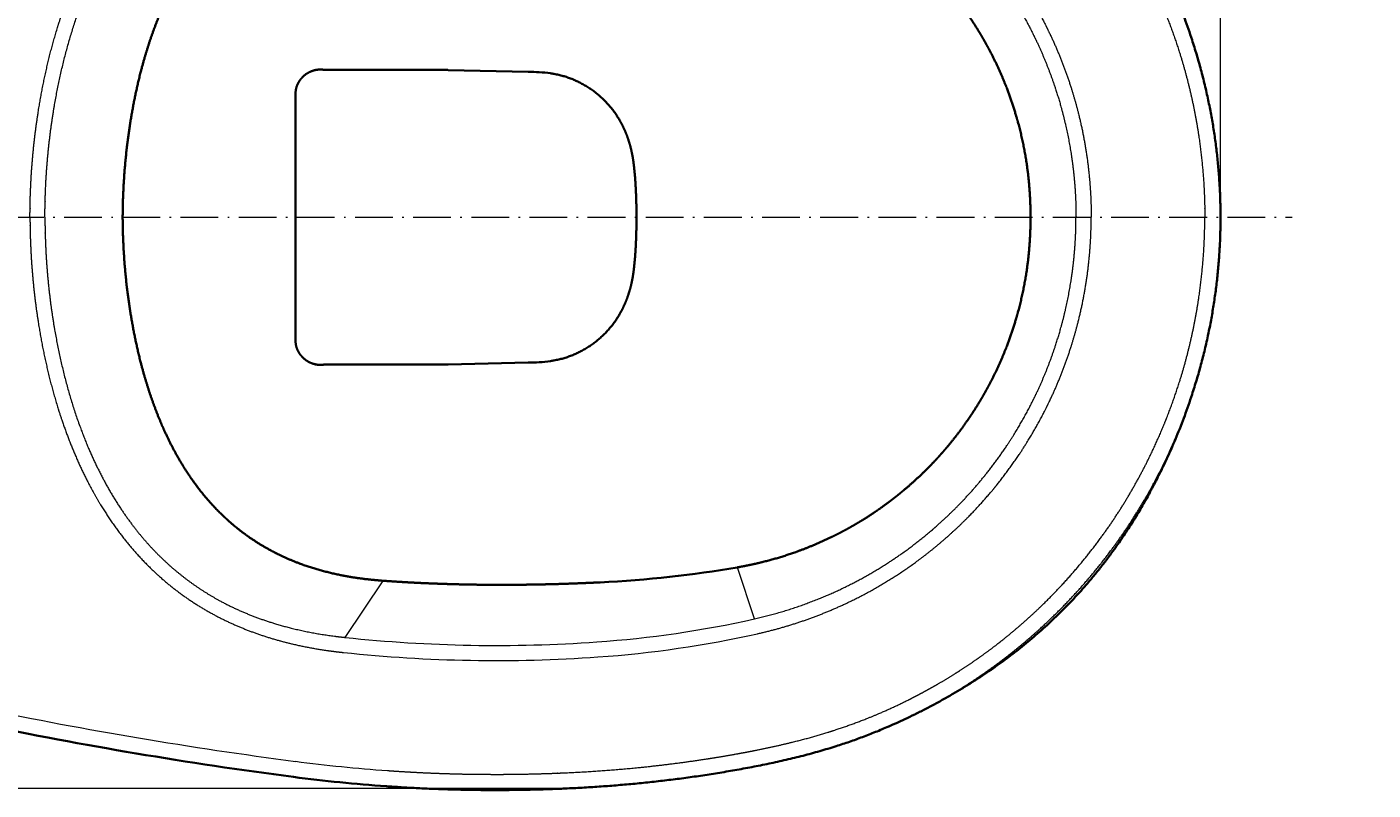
# Model space of a CAD drawing. Extents: x -184 to 908, y 238 to 1290.
# Tile 3 of 7: x 480 to 908, y 238 to 481. Entities that reach past the tile are written whole.
import ezdxf
from ezdxf.enums import TextEntityAlignment as Align

# ---------------------------------------------------------------- set-up
doc = ezdxf.new("R2010")
doc.units = 0
doc.linetypes.add('DASHDOT', pattern=[18.5, 12, -3, 0.5, -3])
doc.layers.get('0').update_dxf_attribs({"lineweight": 13})
doc.styles.get("Standard").update_dxf_attribs({"font": 'isocp.shx'})
doc.dimstyles.get("Standard").update_dxf_attribs({"dimtxt": 2.5, "dimasz": 2.5, "dimexe": 1.25, "dimexo": 0.625, "dimtad": 1, "dimcen": 2.5, "dimadec": 0, "dimazin": 0, "dimtfac": 1, "dimtmove": 0, "dimatfit": 0, "dimfxl": 0, "dimarcsym": 0})

# ---------------------------------------------------------------- blocks, each defined once
blk = doc.blocks.new('*D')
at = {"color": 7, "lineweight": 13}
for p, q in [((856.52, 1154.19), (907.67, 1154.19)), ((905.67, 734.19), (905.67, 1154.19)), ((741.47, 734.19), (907.67, 734.19)), ((329.47, 506.37), (329.47, 631.37)), ((859.52, 422.5), (859.52, 631.37)), ((329.47, 629.37), (859.52, 629.37)), ((649.05, 602.18), (278.55, 602.18)), ((280.55, 238.82), (280.55, 602.18)), ((649.05, 238.82), (278.55, 238.82))]:
    blk.add_line(p, q, dxfattribs=at)
for points in [[(906.19, 1152.26), (905.67, 1154.19), (905.15, 1152.26)], [(905.15, 736.12), (905.67, 734.19), (906.19, 736.12)], [(331.4, 629.89), (329.47, 629.37), (331.4, 628.86)], [(857.59, 628.86), (859.52, 629.37), (857.59, 629.89)], [(281.07, 600.25), (280.55, 602.18), (280.04, 600.25)], [(280.04, 240.75), (280.55, 238.82), (281.07, 240.75)]]:
    blk.add_lwpolyline(points, dxfattribs=at)
for s, p, p2 in [('420', (903.67, 923.17), (903.67, 965.21)), ('360', (278.55, 399.48), (278.55, 441.52))]:
    blk.add_text(s, height=14, rotation=90, dxfattribs=at).set_placement(p, p2, align=Align.FIT)
blk.add_text('530', height=14, dxfattribs=at).set_placement((573.48, 631.37), (615.51, 631.37), align=Align.FIT)
blk = doc.blocks.new('BLOCK61')
at = {"color": 7, "lineweight": 35}
for p, q in [((247.33, 46.89), (270.65, 46.89)), ((309.79, 46.21), (284.37, 46.8)), ((235.8, 8.9), (235.81, 36.38)), ((235.8, -8.9), (235.81, -36.38)), ((247.33, -46.89), (270.65, -46.89)), ((309.79, -46.21), (284.37, -46.8))]:
    blk.add_line(p, q, dxfattribs=at)
at = {"color": 7, "lineweight": 35, "ltscale": 0.239819}
for p, q in [((270.65, 46.89), (280.24, 46.89)), ((270.65, -46.89), (280.24, -46.89))]:
    blk.add_line(p, q, dxfattribs=at)
at = {"color": 7, "lineweight": 35, "ltscale": 0.007015}
for p, q in [((280.24, 46.89), (280.52, 46.89)), ((280.24, -46.89), (280.52, -46.89))]:
    blk.add_line(p, q, dxfattribs=at)
at = {"color": 7, "lineweight": 35, "ltscale": 0.093811}
for p, q in [((280.52, 46.89), (284.27, 46.81)), ((280.52, -46.89), (284.27, -46.81))]:
    blk.add_line(p, q, dxfattribs=at)
at = {"color": 7, "lineweight": 13, "ltscale": 0.00252}
for p, q in [((284.27, 46.81), (284.37, 46.8)), ((284.37, -46.8), (284.27, -46.81))]:
    blk.add_line(p, q, dxfattribs=at)
at = {"color": 7, "lineweight": 35, "ltscale": 0.180524}
for p, q in [((235.8, 1.68), (235.8, 8.9)), ((235.8, -1.68), (235.8, -8.9))]:
    blk.add_line(p, q, dxfattribs=at)
at = {"color": 7, "lineweight": 35, "ltscale": 0.041976}
for q in [(235.8, 1.68), (235.8, -1.68)]:
    blk.add_line((235.8, 0), q, dxfattribs=at)
at = {"color": 7, "lineweight": 35, "ltscale": 0.004222}
blk.add_line((526.12, -37.31), (526.16, -37.14), dxfattribs=at)
at = {"color": 7, "lineweight": 13, "ltscale": 0.431455}
blk.add_line((381.77, -127.74), (376.36, -111.35), dxfattribs=at)
at = {"color": 7, "lineweight": 13}
blk.add_line((251.62, -133.63), (263.69, -115.61), dxfattribs=at)
at = {"color": 7, "lineweight": 35, "ltscale": 0.001656}
blk.add_line((424.36, -162.01), (424.42, -161.98), dxfattribs=at)
at = {"color": 7, "lineweight": 35}
for centre, radius, start, end in [((310.25, -1.72), 47.94, 82.0073, 90.548), ((312.21, 12.94), 33.14, 79.8922, 81.8286), ((310.25, 1.72), 47.94, 269.452, 277.9927), ((312.21, -12.94), 33.14, 278.1714, 280.1078), ((410.84, 1169.39), 1358.78, 258.3015, 262.57228), ((299.78, 317.32), 499.51, 262.5694, 265.9773)]:
    blk.add_arc(centre, radius, start, end, dxfattribs=at)
at = {"color": 7, "lineweight": 13}
for centre, radius, start, end in [((308.1, 201.47), 337.35, 274.0106, 282.6138), ((308.09, 202.18), 342.86, 274.0038, 282.5894), ((299.72, 320.45), 456.63, 263.9537, 274.0154), ((410.85, 1169.44), 1353.84, 258.30157, 262.5722), ((352.36, 6.14), 182.95, 286.6745, 287.9211), ((299.78, 317.34), 494.52, 262.5695, 265.9774), ((327.89, 104.32), 284.17, 281.9205, 282.33)]:
    blk.add_arc(centre, radius, start, end, dxfattribs=at)
at = {"color": 7, "lineweight": 35}
blk.add_ellipse((308.75, -12.2), major_axis=(201.58, -3.38), ratio=0.517591, start_param=4.840191, end_param=5.063048, dxfattribs=at)
at = {"color": 7, "lineweight": 13}
blk.add_ellipse((307.47, 271.51), major_axis=(432.97, 65.15), ratio=0.940723, start_param=4.442546, end_param=4.62797, dxfattribs=at)
for points, knots in [([(321.36, 176.69), (329.38, 176.33), (337.38, 175.8), (345.34, 175.08), (356.13, 173.85), (366.9, 172.23), (369.71, 171.79), (372.96, 171.24), (376.22, 170.65), (376.64, 170.57), (377.51, 170.41), (378.38, 170.25), (378.81, 170.17), (379.36, 170.07), (379.9, 169.96), (379.99, 169.95), (380.2, 169.91), (380.42, 169.86), (380.53, 169.84), (380.85, 169.78), (381.17, 169.72), (381.38, 169.68), (381.7, 169.61), (382.01, 169.55), (382.12, 169.53), (386.12, 168.73), (390.12, 167.87), (393.99, 166.96), (399.7, 165.47), (405.34, 163.76), (407.18, 163.17), (412.65, 161.35), (418.03, 159.3), (421.56, 157.84), (426.22, 155.75), (430.81, 153.49), (431.94, 152.92), (433.64, 152.05), (435.32, 151.15), (435.87, 150.85), (437.56, 149.92), (439.24, 148.98), (440.36, 148.33), (443.12, 146.7), (445.85, 145.02), (447.44, 144), (450.09, 142.25), (452.7, 140.44), (453.73, 139.72), (456.31, 137.86), (458.84, 135.94), (460.34, 134.76), (466.8, 129.57), (472.94, 123.99), (477.46, 119.48), (485.18, 111.01), (492.14, 101.91), (495.08, 97.77), (500.3, 89.76), (504.94, 81.4), (506.99, 77.4), (509.74, 71.6), (512.21, 65.67), (512.94, 63.87), (515.25, 57.86), (517.29, 51.74), (518.57, 47.43), (520.86, 38.68), (522.57, 29.79), (523.29, 25.3), (524.18, 18.23), (524.72, 11.13), (524.87, 8.55), (524.98, 5.65), (525.03, 2.75), (525.03, 2.44), (525.04, 1.96), (525.04, 1.49), (525.04, 1.33), (525.05, 1.01), (525.05, 0.69), (525.05, 0.53), (525.05, 0.33), (525.05, 0.13), (525.05, 0.09), (525.05, 0.04), (525.05, 0)], [0, 0, 0, 0, 0, 0, 56.854298, 56.854298, 56.854298, 77.015293, 77.015293, 77.015293, 80.147097, 80.147097, 80.147097, 83.260981, 83.260981, 83.260981, 84.045924, 84.045924, 84.045924, 84.797965, 84.797965, 84.797965, 86.302005, 86.302005, 86.302005, 87.054023, 87.054023, 87.054023, 115.089376, 115.089376, 115.089376, 128.843424, 128.843424, 128.843424, 156.007733, 156.007733, 156.007733, 165.007311, 165.007311, 165.007311, 169.482031, 169.482031, 169.482031, 178.628027, 178.628027, 178.628027, 192.145406, 192.145406, 192.145406, 201.079351, 201.079351, 201.079351, 214.609296, 214.609296, 214.609296, 259.656571, 259.656571, 259.656571, 295.551417, 295.551417, 295.551417, 327.263311, 327.263311, 327.263311, 340.956432, 340.956432, 340.956432, 372.77419, 372.77419, 372.77419, 404.798863, 404.798863, 404.798863, 423.040093, 423.040093, 423.040093, 425.27987, 425.27987, 425.27987, 426.399763, 426.399763, 426.399763, 427.519656, 427.519656, 427.519656, 427.822148, 427.822148, 427.822148, 427.822148, 427.822148, 427.822148]), ([(424.29, 162.04), (425.16, 161.66), (426.03, 161.27), (426.9, 160.88), (427.91, 160.42), (428.92, 159.95), (429.07, 159.88), (429.36, 159.75), (429.64, 159.61), (429.79, 159.54), (430.44, 159.23), (431.1, 158.92), (431.65, 158.64), (432.6, 158.18), (433.55, 157.7), (434.01, 157.47), (434.56, 157.19), (435.11, 156.91), (435.24, 156.84), (435.5, 156.7), (435.77, 156.57), (435.9, 156.5), (436.44, 156.21), (436.98, 155.93), (437.38, 155.71), (437.94, 155.41), (438.5, 155.11), (438.6, 155.05), (438.89, 154.89), (439.17, 154.74), (439.3, 154.67), (439.57, 154.52), (439.84, 154.37), (440.02, 154.27), (440.35, 154.09), (440.67, 153.9), (440.89, 153.78), (441.28, 153.56), (441.67, 153.34), (441.87, 153.23), (442.35, 152.95), (442.84, 152.67), (443.1, 152.51), (443.58, 152.23), (444.07, 151.94), (444.31, 151.8), (444.69, 151.57), (445.07, 151.34), (445.24, 151.24), (446.02, 150.77), (446.81, 150.29), (447.42, 149.91), (448.11, 149.48), (448.79, 149.05), (448.89, 148.98), (449.11, 148.85), (449.32, 148.71), (449.43, 148.64), (449.75, 148.44), (450.07, 148.23), (450.28, 148.1), (451.63, 147.22), (452.97, 146.33), (454.09, 145.57), (455.31, 144.71), (456.53, 143.85), (456.65, 143.76), (456.88, 143.59), (457.12, 143.42), (457.22, 143.35), (457.71, 143), (458.18, 142.65), (458.51, 142.41), (458.95, 142.09), (459.39, 141.77), (459.46, 141.71), (459.6, 141.61), (459.73, 141.51), (459.8, 141.46), (460.31, 141.08), (460.82, 140.69), (461.25, 140.36), (462.2, 139.64), (463.13, 138.91), (463.62, 138.52), (464.17, 138.08), (464.71, 137.64), (464.76, 137.6), (464.94, 137.46), (465.14, 137.3), (465.28, 137.19), (465.47, 137.03), (465.65, 136.88), (465.72, 136.83), (465.83, 136.73), (465.95, 136.63), (466.01, 136.59), (472.16, 131.54), (478.02, 126.13), (483.52, 120.46), (488.96, 114.17), (494, 107.58), (494.26, 107.24), (495.52, 105.57), (496.76, 103.87), (497.74, 102.5), (499.06, 100.61), (500.33, 98.7), (500.67, 98.19), (504.19, 92.85), (507.46, 87.34), (510.2, 82.24), (513.12, 76.26), (515.75, 70.13), (516.09, 69.33), (517.24, 66.56), (518.33, 63.79), (519.07, 61.82), (519.92, 59.43), (520.74, 57.02), (520.88, 56.6), (521.37, 55.11), (521.85, 53.61), (522.19, 52.53), (522.55, 51.32), (522.91, 50.11), (522.95, 49.97), (523.12, 49.38), (523.29, 48.76), (523.46, 48.19), (523.75, 47.13), (524.04, 46.06), (524.17, 45.54), (524.34, 44.92), (524.48, 44.34), (524.52, 44.2), (524.58, 43.95), (524.64, 43.7), (524.7, 43.49), (525.03, 42.17), (525.34, 40.85), (525.62, 39.64), (525.89, 38.43), (526.14, 37.21)], [0, 0, 0, 0, 0, 0, 8.299239, 8.299239, 8.299239, 9.68246, 9.68246, 9.68246, 11.065681, 11.065681, 11.065681, 15.944847, 15.944847, 15.944847, 19.850686, 19.850686, 19.850686, 21.130633, 21.130633, 21.130633, 22.410579, 22.410579, 22.410579, 26.376126, 26.376126, 26.376126, 27.877459, 27.877459, 27.877459, 29.28312, 29.28312, 29.28312, 30.588024, 30.588024, 30.588024, 32.674655, 32.674655, 32.674655, 34.795714, 34.795714, 34.795714, 37.874557, 37.874557, 37.874557, 39.716581, 39.716581, 39.716581, 41.717118, 41.717118, 41.717118, 47.526445, 47.526445, 47.526445, 48.619244, 48.619244, 48.619244, 49.712043, 49.712043, 49.712043, 51.897639, 51.897639, 51.897639, 63.574986, 63.574986, 63.574986, 64.803277, 64.803277, 64.803277, 66.078178, 66.078178, 66.078178, 70.06321, 70.06321, 70.06321, 70.806696, 70.806696, 70.806696, 71.550182, 71.550182, 71.550182, 76.195243, 76.195243, 76.195243, 81.49677, 81.49677, 81.49677, 82.184764, 82.184764, 82.184764, 83.485374, 83.485374, 83.485374, 84.142842, 84.142842, 84.142842, 84.80031, 84.80031, 84.80031, 152.558357, 152.558357, 152.558357, 156.253082, 156.253082, 156.253082, 170.537183, 170.537183, 170.537183, 175.907823, 175.907823, 175.907823, 225.715575, 225.715575, 225.715575, 233.209597, 233.209597, 233.209597, 251.505379, 251.505379, 251.505379, 255.286464, 255.286464, 255.286464, 265.060089, 265.060089, 265.060089, 266.105394, 266.105394, 266.105394, 270.253391, 270.253391, 270.253391, 274.039917, 274.039917, 274.039917, 275.221952, 275.221952, 275.221952, 276.2251, 276.2251, 276.2251, 286.838726, 286.838726, 286.838726, 286.838726, 286.838726, 286.838726]), ([(151.37, 0), (151.37, 0.09), (151.37, 0.18), (151.37, 0.27), (151.37, 0.46), (151.37, 0.65), (151.37, 0.68), (151.37, 0.87), (151.37, 1.07), (151.37, 1.16), (151.37, 1.35), (151.37, 1.54), (151.37, 1.62), (151.38, 2.07), (151.38, 2.51), (151.39, 2.87), (151.54, 13.11), (152.32, 23.34), (153.6, 33.16), (156.25, 47.18), (160.22, 60.87), (161.57, 65.01), (165.42, 75.59), (170.27, 85.76), (173.67, 91.8), (180.42, 101.87), (188.59, 110.79), (192.35, 114.37), (200.01, 120.66), (208.46, 125.83), (212.65, 128.02), (221.24, 131.86), (230.22, 134.67), (234.76, 135.83), (240.18, 136.93), (245.65, 137.75), (246.49, 137.87), (247.62, 138.02), (248.76, 138.16), (249.05, 138.19), (249.63, 138.26), (250.22, 138.33), (250.52, 138.36), (250.82, 138.39), (251.12, 138.43)], [0, 0, 0, 0, 0, 0, 0.631529, 0.631529, 0.631529, 1.362317, 1.362317, 1.362317, 1.989802, 1.989802, 1.989802, 2.650414, 2.650414, 2.650414, 5.176298, 5.176298, 5.176298, 75.250692, 75.250692, 75.250692, 106.122755, 106.122755, 106.122755, 154.90435, 154.90435, 154.90435, 191.457833, 191.457833, 191.457833, 224.753141, 224.753141, 224.753141, 257.799465, 257.799465, 257.799465, 263.837583, 263.837583, 263.837583, 265.869017, 265.869017, 265.869017, 268.010956, 268.010956, 268.010956, 268.010956, 268.010956, 268.010956]), ([(156.12, 0), (156.12, 0.35), (156.12, 0.7), (156.13, 1.06), (156.13, 1.77), (156.14, 2.48), (156.14, 2.83), (156.16, 3.72), (156.17, 4.6), (156.19, 5.13), (156.47, 15.55), (157.4, 25.94), (158.83, 35.74), (162.13, 51.71), (167.26, 67.15), (169.59, 73.11), (174.25, 83.22), (180.06, 92.68), (182.74, 96.56), (187.93, 103.16), (193.83, 109.11), (196.56, 111.58), (202.22, 116.18), (208.35, 120.15), (211.5, 121.96), (220.01, 126.26), (229.05, 129.44), (234.8, 130.99), (241.65, 132.36), (248.55, 133.28), (249.58, 133.41), (250.6, 133.53), (251.62, 133.63)], [0, 0, 0, 0, 0, 0, 2.518085, 2.518085, 2.518085, 5.036169, 5.036169, 5.036169, 8.8135, 8.8135, 8.8135, 79.035766, 79.035766, 79.035766, 124.591924, 124.591924, 124.591924, 158.237739, 158.237739, 158.237739, 184.584988, 184.584988, 184.584988, 210.573734, 210.573734, 210.573734, 252.874429, 252.874429, 252.874429, 260.218868, 260.218868, 260.218868, 260.218868, 260.218868, 260.218868]), ([(382.82, 132.43), (392.28, 130.32), (401.57, 127.36), (410.57, 123.57), (422.2, 117.39), (432.95, 109.9), (435.69, 107.85), (441.5, 103.23), (446.98, 98.22), (449.84, 95.41), (453.76, 91.26), (457.46, 86.92), (458.54, 85.6), (462.45, 80.69), (466.08, 75.56), (468.56, 71.71), (471.74, 66.3), (474.6, 60.71), (475.36, 59.17), (479.5, 50.41), (482.86, 41.29), (485.06, 33.58), (487.27, 22.94), (488.41, 12.17), (488.64, 9.32), (488.82, 5.91), (488.89, 2.49), (488.9, 1.92), (488.91, 1.19), (488.91, 0.47), (488.91, 0.31), (488.91, 0.16), (488.91, 0)], [0, 0, 0, 0, 0, 0, 68.556556, 68.556556, 68.556556, 92.754513, 92.754513, 92.754513, 121.069982, 121.069982, 121.069982, 133.147556, 133.147556, 133.147556, 165.483668, 165.483668, 165.483668, 177.593946, 177.593946, 177.593946, 234.082784, 234.082784, 234.082784, 254.284848, 254.284848, 254.284848, 258.307652, 258.307652, 258.307652, 259.411724, 259.411724, 259.411724, 259.411724, 259.411724, 259.411724]), ([(381.77, 127.74), (388.69, 126.19), (395.52, 124.17), (402.21, 121.68), (413.49, 116.6), (424.05, 110.25), (428.39, 107.34), (433.47, 103.54), (438.32, 99.45), (439.16, 98.71), (442.53, 95.74), (445.77, 92.62), (448.13, 90.21), (451.41, 86.62), (454.52, 82.89), (455.46, 81.73), (458.92, 77.32), (462.14, 72.73), (464.37, 69.27), (467.6, 63.79), (470.5, 58.14), (471.48, 56.12), (474.91, 48.65), (477.75, 40.92), (479.48, 35.19), (481.33, 27.55), (482.59, 19.82), (482.86, 17.96), (483.2, 15.37), (483.46, 12.76), (483.53, 12.02), (483.66, 10.53), (483.77, 9.04), (483.82, 8.29), (483.95, 6.19), (484.03, 4.08), (484.06, 2.72), (484.08, 1.36), (484.08, 0)], [0, 0, 0, 0, 0, 0, 50.506195, 50.506195, 50.506195, 87.752985, 87.752985, 87.752985, 95.748064, 95.748064, 95.748064, 119.785455, 119.785455, 119.785455, 130.427234, 130.427234, 130.427234, 159.744182, 159.744182, 159.744182, 175.772189, 175.772189, 175.772189, 218.353136, 218.353136, 218.353136, 231.696511, 231.696511, 231.696511, 237.035171, 237.035171, 237.035171, 242.371087, 242.371087, 242.371087, 252.085039, 252.085039, 252.085039, 252.085039, 252.085039, 252.085039]), ([(321.36, -176.69), (329.38, -176.33), (337.38, -175.8), (345.34, -175.08), (356.13, -173.85), (366.9, -172.23), (369.71, -171.79), (372.96, -171.24), (376.22, -170.65), (376.64, -170.57), (377.51, -170.41), (378.38, -170.25), (378.81, -170.17), (379.36, -170.07), (379.9, -169.96), (379.99, -169.95), (380.2, -169.91), (380.42, -169.86), (380.53, -169.84), (380.85, -169.78), (381.17, -169.72), (381.38, -169.68), (381.7, -169.61), (382.01, -169.55), (382.12, -169.53), (386.12, -168.73), (390.12, -167.87), (393.99, -166.96), (399.7, -165.47), (405.34, -163.76), (407.18, -163.17), (412.65, -161.35), (418.03, -159.3), (421.56, -157.84), (426.22, -155.75), (430.81, -153.49), (431.94, -152.92), (433.64, -152.05), (435.32, -151.15), (435.87, -150.85), (437.56, -149.92), (439.24, -148.98), (440.36, -148.33), (443.12, -146.7), (445.85, -145.02), (447.44, -144), (450.09, -142.25), (452.7, -140.44), (453.73, -139.72), (456.31, -137.86), (458.84, -135.94), (460.34, -134.76), (466.8, -129.57), (472.94, -123.99), (477.46, -119.48), (485.18, -111.01), (492.14, -101.91), (495.08, -97.77), (500.3, -89.76), (504.94, -81.4), (506.99, -77.4), (509.74, -71.6), (512.21, -65.67), (512.94, -63.87), (515.25, -57.86), (517.29, -51.74), (518.57, -47.43), (520.86, -38.68), (522.57, -29.79), (523.29, -25.3), (524.18, -18.23), (524.72, -11.13), (524.87, -8.55), (524.98, -5.65), (525.03, -2.75), (525.03, -2.44), (525.04, -1.96), (525.04, -1.49), (525.04, -1.33), (525.05, -1.01), (525.05, -0.69), (525.05, -0.53), (525.05, -0.33), (525.05, -0.13), (525.05, -0.09), (525.05, -0.04), (525.05, 0)], [0, 0, 0, 0, 0, 0, 56.854298, 56.854298, 56.854298, 77.015293, 77.015293, 77.015293, 80.147097, 80.147097, 80.147097, 83.260981, 83.260981, 83.260981, 84.045924, 84.045924, 84.045924, 84.797965, 84.797965, 84.797965, 86.302005, 86.302005, 86.302005, 87.054023, 87.054023, 87.054023, 115.089376, 115.089376, 115.089376, 128.843424, 128.843424, 128.843424, 156.007733, 156.007733, 156.007733, 165.007311, 165.007311, 165.007311, 169.482031, 169.482031, 169.482031, 178.628027, 178.628027, 178.628027, 192.145406, 192.145406, 192.145406, 201.079351, 201.079351, 201.079351, 214.609296, 214.609296, 214.609296, 259.656571, 259.656571, 259.656571, 295.551417, 295.551417, 295.551417, 327.263311, 327.263311, 327.263311, 340.956432, 340.956432, 340.956432, 372.77419, 372.77419, 372.77419, 404.798863, 404.798863, 404.798863, 423.040093, 423.040093, 423.040093, 425.27987, 425.27987, 425.27987, 426.399763, 426.399763, 426.399763, 427.519656, 427.519656, 427.519656, 427.822148, 427.822148, 427.822148, 427.822148, 427.822148, 427.822148]), ([(381.77, -127.74), (388.69, -126.19), (395.52, -124.17), (402.21, -121.68), (413.49, -116.6), (424.05, -110.25), (428.39, -107.34), (433.47, -103.54), (438.32, -99.45), (439.16, -98.71), (442.53, -95.74), (445.77, -92.62), (448.13, -90.21), (451.41, -86.62), (454.52, -82.89), (455.46, -81.73), (458.92, -77.32), (462.14, -72.73), (464.37, -69.27), (467.6, -63.79), (470.5, -58.14), (471.48, -56.12), (474.91, -48.65), (477.75, -40.92), (479.48, -35.19), (481.33, -27.55), (482.59, -19.82), (482.86, -17.96), (483.2, -15.37), (483.46, -12.76), (483.53, -12.02), (483.66, -10.53), (483.77, -9.04), (483.82, -8.29), (483.95, -6.19), (484.03, -4.08), (484.06, -2.72), (484.08, -1.36), (484.08, 0)], [0, 0, 0, 0, 0, 0, 50.506195, 50.506195, 50.506195, 87.752985, 87.752985, 87.752985, 95.748064, 95.748064, 95.748064, 119.785455, 119.785455, 119.785455, 130.427234, 130.427234, 130.427234, 159.744182, 159.744182, 159.744182, 175.772189, 175.772189, 175.772189, 218.353136, 218.353136, 218.353136, 231.696511, 231.696511, 231.696511, 237.035171, 237.035171, 237.035171, 242.371087, 242.371087, 242.371087, 252.085039, 252.085039, 252.085039, 252.085039, 252.085039, 252.085039]), ([(151.37, 0), (151.37, -0.09), (151.37, -0.18), (151.37, -0.27), (151.37, -0.46), (151.37, -0.65), (151.37, -0.68), (151.37, -0.87), (151.37, -1.07), (151.37, -1.16), (151.37, -1.35), (151.37, -1.54), (151.37, -1.62), (151.38, -2.07), (151.38, -2.51), (151.39, -2.87), (151.54, -13.11), (152.32, -23.34), (153.6, -33.16), (156.25, -47.18), (160.22, -60.87), (161.57, -65.01), (165.42, -75.59), (170.27, -85.76), (173.67, -91.8), (180.42, -101.87), (188.59, -110.79), (192.35, -114.37), (200.01, -120.66), (208.46, -125.83), (212.65, -128.02), (221.24, -131.86), (230.22, -134.67), (234.76, -135.83), (240.18, -136.93), (245.65, -137.75), (246.49, -137.87), (247.62, -138.02), (248.76, -138.16), (249.05, -138.19), (249.63, -138.26), (250.22, -138.33), (250.52, -138.36), (250.82, -138.39), (251.12, -138.43)], [0, 0, 0, 0, 0, 0, 0.631529, 0.631529, 0.631529, 1.362317, 1.362317, 1.362317, 1.989802, 1.989802, 1.989802, 2.650414, 2.650414, 2.650414, 5.176298, 5.176298, 5.176298, 75.250692, 75.250692, 75.250692, 106.122755, 106.122755, 106.122755, 154.90435, 154.90435, 154.90435, 191.457833, 191.457833, 191.457833, 224.753141, 224.753141, 224.753141, 257.799465, 257.799465, 257.799465, 263.837583, 263.837583, 263.837583, 265.869017, 265.869017, 265.869017, 268.010956, 268.010956, 268.010956, 268.010956, 268.010956, 268.010956]), ([(156.12, 0), (156.12, -0.35), (156.12, -0.7), (156.13, -1.06), (156.13, -1.77), (156.14, -2.48), (156.14, -2.83), (156.16, -3.72), (156.17, -4.6), (156.19, -5.13), (156.47, -15.55), (157.4, -25.94), (158.83, -35.74), (162.13, -51.71), (167.26, -67.15), (169.59, -73.11), (174.25, -83.22), (180.06, -92.68), (182.74, -96.56), (187.93, -103.16), (193.83, -109.11), (196.56, -111.58), (202.22, -116.18), (208.35, -120.15), (211.5, -121.96), (220.01, -126.26), (229.05, -129.44), (234.8, -130.99), (241.65, -132.36), (248.55, -133.28), (249.58, -133.41), (250.6, -133.53), (251.62, -133.63)], [0, 0, 0, 0, 0, 0, 2.518085, 2.518085, 2.518085, 5.036169, 5.036169, 5.036169, 8.8135, 8.8135, 8.8135, 79.035766, 79.035766, 79.035766, 124.591924, 124.591924, 124.591924, 158.237739, 158.237739, 158.237739, 184.584988, 184.584988, 184.584988, 210.573734, 210.573734, 210.573734, 252.874429, 252.874429, 252.874429, 260.218868, 260.218868, 260.218868, 260.218868, 260.218868, 260.218868]), ([(382.82, -132.43), (392.28, -130.32), (401.57, -127.36), (410.57, -123.57), (422.2, -117.39), (432.95, -109.9), (435.69, -107.85), (441.5, -103.23), (446.98, -98.22), (449.84, -95.41), (453.76, -91.26), (457.46, -86.92), (458.54, -85.6), (462.45, -80.69), (466.08, -75.56), (468.56, -71.71), (471.74, -66.3), (474.6, -60.71), (475.36, -59.17), (479.5, -50.41), (482.86, -41.29), (485.06, -33.58), (487.27, -22.94), (488.41, -12.17), (488.64, -9.32), (488.82, -5.91), (488.89, -2.49), (488.9, -1.92), (488.91, -1.19), (488.91, -0.47), (488.91, -0.31), (488.91, -0.16), (488.91, 0)], [0, 0, 0, 0, 0, 0, 68.556556, 68.556556, 68.556556, 92.754513, 92.754513, 92.754513, 121.069982, 121.069982, 121.069982, 133.147556, 133.147556, 133.147556, 165.483668, 165.483668, 165.483668, 177.593946, 177.593946, 177.593946, 234.082784, 234.082784, 234.082784, 254.284848, 254.284848, 254.284848, 258.307652, 258.307652, 258.307652, 259.411724, 259.411724, 259.411724, 259.411724, 259.411724, 259.411724]), ([(424.42, -161.98), (425.61, -161.46), (426.79, -160.94), (427.97, -160.4), (429.93, -159.48), (431.89, -158.53), (432.66, -158.15), (434.22, -157.37), (435.76, -156.57), (436.53, -156.17), (438.43, -155.16), (440.32, -154.11), (441.44, -153.48), (443.69, -152.18), (445.91, -150.84), (447.03, -150.16), (449.98, -148.32), (452.88, -146.4), (454.67, -145.18), (457.48, -143.19), (460.25, -141.13), (461.27, -140.35), (466.73, -136.13), (471.98, -131.64), (476.1, -127.81), (484.32, -119.56), (491.81, -110.64), (495.48, -105.87), (501.17, -97.77), (506.26, -89.29), (508.16, -85.91), (511.79, -79.01), (515.05, -71.92), (516.58, -68.32), (518.98, -62.24), (521.09, -56.05), (521.9, -53.55), (523.32, -48.83), (524.58, -44.07), (525.13, -41.82), (525.64, -39.57), (526.12, -37.31)], [0, 0, 0, 0, 0, 0, 9.145887, 9.145887, 9.145887, 15.258597, 15.258597, 15.258597, 21.355915, 21.355915, 21.355915, 30.390962, 30.390962, 30.390962, 39.603095, 39.603095, 39.603095, 54.810402, 54.810402, 54.810402, 63.83279, 63.83279, 63.83279, 103.258762, 103.258762, 103.258762, 145.484443, 145.484443, 145.484443, 172.720148, 172.720148, 172.720148, 200.213313, 200.213313, 200.213313, 218.569303, 218.569303, 218.569303, 234.741565, 234.741565, 234.741565, 234.741565, 234.741565, 234.741565]), ([(265.09, -175.97), (265.14, -175.97), (265.2, -175.98), (265.25, -175.98), (266.14, -176.04), (267.02, -176.1), (267.84, -176.16), (270.79, -176.34), (273.74, -176.51), (275.86, -176.62), (279.05, -176.76), (282.24, -176.88), (283.3, -176.91), (285.45, -176.98), (287.6, -177.03), (288.68, -177.06), (290.86, -177.1), (293.04, -177.13), (294.13, -177.14), (297.42, -177.17), (300.71, -177.18), (302.9, -177.17), (307.42, -177.12), (311.93, -177.02), (314.25, -176.96), (316.71, -176.88), (319.17, -176.78), (319.42, -176.77), (319.89, -176.75), (320.36, -176.73), (320.7, -176.72), (321.03, -176.7), (321.36, -176.69)], [0, 0, 0, 0, 0, 0, 0.390173, 0.390173, 0.390173, 6.242757, 6.242757, 6.242757, 21.281772, 21.281772, 21.281772, 28.813482, 28.813482, 28.813482, 36.474728, 36.474728, 36.474728, 44.223276, 44.223276, 44.223276, 59.728875, 59.728875, 59.728875, 76.133661, 76.133661, 76.133661, 77.140146, 77.140146, 77.140146, 79.466937, 79.466937, 79.466937, 79.466937, 79.466937, 79.466937])]:
    blk.add_open_spline(points, degree=5, knots=knots, dxfattribs=at)
at = {"color": 7, "lineweight": 35}
for points, degree, knots in [([(526.14, 37.21), (525.8, 38.84), (525.07, 42.09), (523.84, 46.9), (522.49, 51.67), (521.15, 55.95), (519.86, 59.76), (518.66, 63.12), (517.39, 66.45), (516.07, 69.75), (514.68, 73.01), (513.24, 76.25), (511.73, 79.45), (510.17, 82.61), (508.56, 85.73), (507.03, 88.56), (505.6, 91.09), (504.27, 93.37), (502.9, 95.63), (501.49, 97.89), (500.04, 100.12), (498.54, 102.35), (497, 104.56), (495.27, 106.97), (493.32, 109.57), (491.14, 112.34), (488.89, 115.09), (486.57, 117.79), (484.18, 120.44), (481.72, 123.05), (479.21, 125.59), (476.72, 128), (474.27, 130.27), (471.86, 132.41), (469.43, 134.5), (466.98, 136.51), (464.51, 138.46), (462.04, 140.34), (459.57, 142.15), (457, 143.96), (454.28, 145.81), (451.39, 147.68), (448.44, 149.5), (445.43, 151.3), (442.34, 153.08), (439.15, 154.85), (435.96, 156.53), (432.78, 158.13), (429.79, 159.56), (426.96, 160.86), (425.18, 161.65), (424.29, 162.04)], 3, [0, 0, 0, 0, 4.990505, 9.972087, 14.911302, 19.84369, 23.422898, 26.99873, 30.555505, 34.108829, 37.65326, 41.194562, 44.73302, 48.268993, 51.771349, 55.272145, 57.894845, 60.517185, 63.17197, 65.826882, 68.501108, 71.175988, 73.877334, 76.579872, 80.083462, 83.612671, 87.162321, 90.727117, 94.301549, 97.879974, 101.456457, 105.024788, 108.261518, 111.499492, 114.684032, 117.867619, 121.011917, 124.112614, 127.185187, 130.205905, 133.539113, 137.06441, 140.513268, 143.967535, 147.565786, 151.226323, 154.884486, 158.398347, 161.891802, 164.824755, 167.739389, 167.739389, 167.739389, 167.739389]), ([(263.69, 115.61), (259.08, 115.28), (254.45, 114.73), (249.84, 113.92), (244.15, 112.54), (238.63, 110.67), (237.51, 110.27), (233.78, 108.85), (230.16, 107.19), (227.66, 105.9), (224.3, 103.94), (221.08, 101.75), (220.19, 101.12), (218.66, 99.99), (217.16, 98.8), (216.52, 98.28), (215.27, 97.23), (214.04, 96.13), (213.44, 95.58), (209.04, 91.42), (205.08, 86.81), (202.01, 82.54), (197.69, 75.49), (194.12, 68.05), (192.92, 65.3), (190.08, 58.21), (187.78, 50.94), (186.56, 46.47), (183.78, 34.64), (182.02, 22.59), (181.27, 15.08), (180.87, 7.54), (180.84, 0)], 5, [0, 0, 0, 0, 0, 0, 40.510706, 40.510706, 40.510706, 50.821317, 50.821317, 50.821317, 75.355336, 75.355336, 75.355336, 84.943005, 84.943005, 84.943005, 92.123889, 92.123889, 92.123889, 99.329714, 99.329714, 99.329714, 145.237373, 145.237373, 145.237373, 171.557911, 171.557911, 171.557911, 212.22459, 212.22459, 212.22459, 278.483121, 278.483121, 278.483121, 278.483121, 278.483121, 278.483121]), ([(469.6, 0), (469.63, 5.53), (469.31, 11.07), (468.66, 16.59), (467.41, 23.44), (465.65, 30.16), (465.27, 31.49), (463.8, 36.48), (462.04, 41.36), (460.6, 44.89), (458.87, 48.66), (456.97, 52.34), (456.8, 52.65), (456.48, 53.27), (456.15, 53.88), (455.99, 54.18), (455.57, 54.94), (455.15, 55.69), (454.91, 56.13), (454.4, 57.02), (453.88, 57.89), (453.62, 58.33), (451.76, 61.43), (449.76, 64.45), (447.96, 66.99), (445.65, 70.02), (443.22, 72.94), (442.78, 73.46), (441.99, 74.38), (441.19, 75.29), (440.87, 75.65), (440.2, 76.39), (439.52, 77.13), (439.18, 77.49), (437.19, 79.59), (435.14, 81.63), (433.4, 83.27), (431.35, 85.1), (429.25, 86.87), (429, 87.07), (428.46, 87.52), (427.93, 87.95), (427.66, 88.17), (427.1, 88.62), (426.53, 89.07), (426.23, 89.31), (425.89, 89.57), (425.56, 89.82), (425.54, 89.84), (425.45, 89.9), (425.36, 89.97), (425.28, 90.03), (425.11, 90.17), (424.92, 90.31), (424.8, 90.4), (424.67, 90.5), (424.55, 90.59), (424.53, 90.6), (423.06, 91.7), (421.57, 92.77), (420.1, 93.78), (418.05, 95.14), (415.94, 96.44), (415.35, 96.8), (414.17, 97.51), (412.98, 98.2), (412.39, 98.53), (410.98, 99.32), (409.57, 100.07), (408.75, 100.5), (407.6, 101.08), (406.43, 101.66), (406.13, 101.8), (402.5, 103.55), (398.78, 105.13), (395.32, 106.44), (389.84, 108.26), (384.27, 109.72), (382.26, 110.2), (379.87, 110.71), (377.47, 111.15), (377.1, 111.22), (376.73, 111.29), (376.36, 111.35)], 5, [0, 0, 0, 0, 0, 0, 49.112947, 49.112947, 49.112947, 61.365179, 61.365179, 61.365179, 95.007871, 95.007871, 95.007871, 98.060901, 98.060901, 98.060901, 101.126143, 101.126143, 101.126143, 105.648855, 105.648855, 105.648855, 110.150561, 110.150561, 110.150561, 137.696952, 137.696952, 137.696952, 143.852769, 143.852769, 143.852769, 148.305547, 148.305547, 148.305547, 152.721221, 152.721221, 152.721221, 173.961335, 173.961335, 173.961335, 177.072781, 177.072781, 177.072781, 180.137383, 180.137383, 180.137383, 183.580872, 183.580872, 183.580872, 183.857611, 183.857611, 183.857611, 184.539859, 184.539859, 184.539859, 185.425647, 185.425647, 185.425647, 185.749597, 185.749597, 185.749597, 201.756778, 201.756778, 201.756778, 207.885688, 207.885688, 207.885688, 214.010983, 214.010983, 214.010983, 222.500586, 222.500586, 222.500586, 225.599564, 225.599564, 225.599564, 258.205829, 258.205829, 258.205829, 276.548567, 276.548567, 276.548567, 279.911208, 279.911208, 279.911208, 279.911208, 279.911208, 279.911208]), ([(235.83, 38.41), (235.83, 38.47), (235.83, 38.54), (235.83, 38.61), (235.83, 38.75), (235.82, 38.89), (235.82, 38.95), (235.82, 39.6), (235.87, 40.24), (235.96, 40.8), (236.18, 41.6), (236.51, 42.33), (236.62, 42.56), (236.92, 43.11), (237.27, 43.63), (237.5, 43.93), (237.74, 44.21), (238, 44.48)], 5, [0, 0, 0, 0, 0, 0, 0.439597, 0.439597, 0.439597, 0.888072, 0.888072, 0.888072, 4.552795, 4.552795, 4.552795, 6.285734, 6.285734, 6.285734, 8.823195, 8.823195, 8.823195, 8.823195, 8.823195, 8.823195]), ([(238, 44.48), (238.22, 44.71), (238.45, 44.93), (238.69, 45.14), (239.45, 45.73), (240.3, 46.19), (240.92, 46.47), (241.66, 46.71), (242.45, 46.85), (242.57, 46.87), (242.69, 46.89), (242.81, 46.9)], 5, [0, 0, 0, 0, 0, 0, 2.167138, 2.167138, 2.167138, 6.58122, 6.58122, 6.58122, 7.363528, 7.363528, 7.363528, 7.363528, 7.363528, 7.363528]), ([(238, 44.48), (238.08, 44.56), (238.21, 44.7), (238.41, 44.89), (238.58, 45.04), (238.76, 45.19), (238.94, 45.33), (239.13, 45.47), (239.32, 45.6), (239.52, 45.73), (239.73, 45.85), (239.93, 45.97), (240.15, 46.08), (240.36, 46.19), (240.58, 46.29), (240.81, 46.38), (241.03, 46.47), (241.27, 46.55), (241.53, 46.64), (241.82, 46.72), (242.14, 46.8), (242.47, 46.86), (242.7, 46.89), (242.81, 46.9)], 3, [0, 0, 0, 0, 0.345938, 0.577549, 0.808882, 1.040064, 1.271313, 1.504677, 1.738876, 1.974215, 2.21083, 2.448922, 2.688389, 2.929244, 3.171504, 3.414825, 3.659679, 3.90622, 4.154688, 4.481176, 4.812569, 5.148532, 5.493272, 5.493272, 5.493272, 5.493272]), ([(242.81, 46.9), (243.06, 46.93), (243.31, 46.95), (243.58, 46.95), (244.02, 46.95), (244.47, 46.92), (244.65, 46.9), (244.83, 46.89), (245.01, 46.88)], 5, [0, 0, 0, 0, 0, 0, 1.606783, 1.606783, 1.606783, 2.721715, 2.721715, 2.721715, 2.721715, 2.721715, 2.721715]), ([(245.01, 46.88), (245.34, 46.86), (245.67, 46.85), (246, 46.85), (246.46, 46.87), (246.92, 46.89), (247.06, 46.89), (247.19, 46.89), (247.33, 46.89)], 5, [0, 0, 0, 0, 0, 0, 2.104039, 2.104039, 2.104039, 2.973273, 2.973273, 2.973273, 2.973273, 2.973273, 2.973273]), ([(339.1, 30.51), (338.87, 30.93), (338.38, 31.75), (337.58, 32.95), (336.74, 34.12), (335.83, 35.24), (334.88, 36.32), (333.87, 37.35), (332.82, 38.33), (331.73, 39.27), (330.59, 40.15), (329.41, 40.98), (328.2, 41.75), (326.95, 42.47), (325.66, 43.12), (324.35, 43.71), (323.01, 44.24), (321.64, 44.7), (320.26, 45.09), (319.05, 45.38), (318.3, 45.52), (318.02, 45.57)], 3, [0, 0, 0, 0, 1.43782, 2.875646, 4.314376, 5.753136, 7.192282, 8.631494, 10.071062, 11.510693, 12.950535, 14.390491, 15.830811, 17.271094, 18.711225, 20.151056, 21.590444, 23.029104, 24.46675, 25.902926, 26.755061, 26.755061, 26.755061, 26.755061]), ([(235.81, 36.38), (235.81, 36.58), (235.81, 36.78), (235.81, 36.96), (235.82, 37.21), (235.83, 37.46), (235.83, 37.5), (235.84, 37.68), (235.84, 37.85), (235.84, 37.97), (235.84, 38.13), (235.84, 38.29), (235.84, 38.33), (235.83, 38.37), (235.83, 38.41)], 5, [0, 0, 0, 0, 0, 0, 1.359154, 1.359154, 1.359154, 1.635768, 1.635768, 1.635768, 2.472021, 2.472021, 2.472021, 2.73117, 2.73117, 2.73117, 2.73117, 2.73117, 2.73117]), ([(530.05, 0), (530.05, 1.56), (530.01, 4.69), (529.82, 9.37), (529.51, 14.04), (529.09, 18.7), (528.54, 23.36), (527.87, 28), (527.07, 32.62), (526.47, 35.69), (526.14, 37.21)], 3, [0, 0, 0, 0, 4.690507, 9.368667, 14.049288, 18.732511, 23.41885, 28.107428, 32.796565, 37.485649, 37.485649, 37.485649, 37.485649]), ([(343.34, 17.31), (343.27, 17.87), (343.19, 18.42), (343.1, 18.96), (342.61, 21.71), (341.87, 24.41), (341.13, 26.53), (340.2, 28.57), (339.1, 30.51)], 5, [0, 0, 0, 0, 0, 0, 6.671767, 6.671767, 6.671767, 33.195705, 33.195705, 33.195705, 33.195705, 33.195705, 33.195705]), ([(344.28, 0), (344.28, 2.78), (344.23, 5.55), (344.13, 8.33), (343.93, 11.78), (343.59, 15.22), (343.51, 15.96), (343.43, 16.64), (343.34, 17.31)], 5, [0, 0, 0, 0, 0, 0, 32.977131, 32.977131, 32.977131, 41.061454, 41.061454, 41.061454, 41.061454, 41.061454, 41.061454]), ([(344.28, 0), (344.28, -2.78), (344.23, -5.55), (344.13, -8.33), (343.93, -11.78), (343.59, -15.22), (343.51, -15.96), (343.43, -16.64), (343.34, -17.31)], 5, [0, 0, 0, 0, 0, 0, 32.977131, 32.977131, 32.977131, 41.061454, 41.061454, 41.061454, 41.061454, 41.061454, 41.061454]), ([(469.6, 0), (469.63, -5.53), (469.31, -11.07), (468.66, -16.59), (467.41, -23.44), (465.65, -30.16), (465.27, -31.49), (463.8, -36.48), (462.04, -41.36), (460.6, -44.89), (458.87, -48.66), (456.97, -52.34), (456.8, -52.65), (456.48, -53.27), (456.15, -53.88), (455.99, -54.18), (455.57, -54.94), (455.15, -55.69), (454.91, -56.13), (454.4, -57.02), (453.88, -57.89), (453.62, -58.33), (451.76, -61.43), (449.76, -64.45), (447.96, -66.99), (445.65, -70.02), (443.22, -72.94), (442.78, -73.46), (441.99, -74.38), (441.19, -75.29), (440.87, -75.65), (440.2, -76.39), (439.52, -77.13), (439.18, -77.49), (437.19, -79.59), (435.14, -81.63), (433.4, -83.27), (431.35, -85.1), (429.25, -86.87), (429, -87.07), (428.46, -87.52), (427.93, -87.95), (427.66, -88.17), (427.1, -88.62), (426.53, -89.07), (426.23, -89.31), (425.89, -89.57), (425.56, -89.82), (425.54, -89.84), (425.45, -89.9), (425.36, -89.97), (425.28, -90.03), (425.11, -90.17), (424.92, -90.31), (424.8, -90.4), (424.67, -90.5), (424.55, -90.59), (424.53, -90.6), (423.06, -91.7), (421.57, -92.77), (420.1, -93.78), (418.05, -95.14), (415.94, -96.44), (415.35, -96.8), (414.17, -97.51), (412.98, -98.2), (412.39, -98.53), (410.98, -99.32), (409.57, -100.07), (408.75, -100.5), (407.6, -101.08), (406.43, -101.66), (406.13, -101.8), (402.5, -103.55), (398.78, -105.13), (395.32, -106.44), (389.84, -108.26), (384.27, -109.72), (382.26, -110.2), (379.87, -110.71), (377.47, -111.15), (377.1, -111.22), (376.73, -111.29), (376.36, -111.35)], 5, [0, 0, 0, 0, 0, 0, 49.112947, 49.112947, 49.112947, 61.365179, 61.365179, 61.365179, 95.007871, 95.007871, 95.007871, 98.060901, 98.060901, 98.060901, 101.126143, 101.126143, 101.126143, 105.648855, 105.648855, 105.648855, 110.150561, 110.150561, 110.150561, 137.696952, 137.696952, 137.696952, 143.852769, 143.852769, 143.852769, 148.305547, 148.305547, 148.305547, 152.721221, 152.721221, 152.721221, 173.961335, 173.961335, 173.961335, 177.072781, 177.072781, 177.072781, 180.137383, 180.137383, 180.137383, 183.580872, 183.580872, 183.580872, 183.857611, 183.857611, 183.857611, 184.539859, 184.539859, 184.539859, 185.425647, 185.425647, 185.425647, 185.749597, 185.749597, 185.749597, 201.756778, 201.756778, 201.756778, 207.885688, 207.885688, 207.885688, 214.010983, 214.010983, 214.010983, 222.500586, 222.500586, 222.500586, 225.599564, 225.599564, 225.599564, 258.205829, 258.205829, 258.205829, 276.548567, 276.548567, 276.548567, 279.911208, 279.911208, 279.911208, 279.911208, 279.911208, 279.911208]), ([(263.69, -115.61), (259.08, -115.28), (254.45, -114.73), (249.84, -113.92), (244.15, -112.54), (238.63, -110.67), (237.51, -110.27), (233.78, -108.85), (230.16, -107.19), (227.66, -105.9), (224.3, -103.94), (221.08, -101.75), (220.19, -101.12), (218.66, -99.99), (217.16, -98.8), (216.52, -98.28), (215.27, -97.23), (214.04, -96.13), (213.44, -95.58), (209.04, -91.42), (205.08, -86.81), (202.01, -82.54), (197.69, -75.49), (194.12, -68.05), (192.92, -65.3), (190.08, -58.21), (187.78, -50.94), (186.56, -46.47), (183.78, -34.64), (182.02, -22.59), (181.27, -15.08), (180.87, -7.54), (180.84, 0)], 5, [0, 0, 0, 0, 0, 0, 40.510706, 40.510706, 40.510706, 50.821317, 50.821317, 50.821317, 75.355336, 75.355336, 75.355336, 84.943005, 84.943005, 84.943005, 92.123889, 92.123889, 92.123889, 99.329714, 99.329714, 99.329714, 145.237373, 145.237373, 145.237373, 171.557911, 171.557911, 171.557911, 212.22459, 212.22459, 212.22459, 278.483121, 278.483121, 278.483121, 278.483121, 278.483121, 278.483121]), ([(530.05, 0), (530.05, -1.57), (530.01, -4.7), (529.82, -9.39), (529.51, -14.07), (529.08, -18.75), (528.53, -23.42), (527.85, -28.07), (527.06, -32.7), (526.45, -35.78), (526.12, -37.31)], 3, [0, 0, 0, 0, 4.702702, 9.393083, 14.085935, 18.781409, 23.480013, 28.180848, 32.882216, 37.5821, 37.5821, 37.5821, 37.5821]), ([(343.34, -17.31), (343.27, -17.87), (343.19, -18.42), (343.1, -18.96), (342.61, -21.71), (341.87, -24.41), (341.13, -26.53), (340.2, -28.57), (339.1, -30.51)], 5, [0, 0, 0, 0, 0, 0, 6.671767, 6.671767, 6.671767, 33.195705, 33.195705, 33.195705, 33.195705, 33.195705, 33.195705]), ([(339.1, -30.51), (338.87, -30.93), (338.38, -31.75), (337.58, -32.95), (336.74, -34.12), (335.83, -35.24), (334.88, -36.32), (333.87, -37.35), (332.82, -38.33), (331.73, -39.27), (330.59, -40.15), (329.41, -40.98), (328.2, -41.75), (326.95, -42.47), (325.66, -43.12), (324.35, -43.71), (323.01, -44.24), (321.64, -44.7), (320.26, -45.09), (319.05, -45.38), (318.3, -45.52), (318.02, -45.57)], 3, [0, 0, 0, 0, 1.43782, 2.875646, 4.314376, 5.753136, 7.192282, 8.631494, 10.071062, 11.510693, 12.950535, 14.390491, 15.830811, 17.271094, 18.711225, 20.151056, 21.590444, 23.029104, 24.46675, 25.902926, 26.755061, 26.755061, 26.755061, 26.755061]), ([(235.81, -36.38), (235.81, -36.58), (235.81, -36.78), (235.81, -36.96), (235.82, -37.21), (235.83, -37.46), (235.83, -37.5), (235.84, -37.68), (235.84, -37.85), (235.84, -37.97), (235.84, -38.13), (235.84, -38.29), (235.84, -38.33), (235.83, -38.37), (235.83, -38.41)], 5, [0, 0, 0, 0, 0, 0, 1.359154, 1.359154, 1.359154, 1.635768, 1.635768, 1.635768, 2.472021, 2.472021, 2.472021, 2.73117, 2.73117, 2.73117, 2.73117, 2.73117, 2.73117]), ([(235.83, -38.41), (235.83, -38.47), (235.83, -38.54), (235.83, -38.61), (235.83, -38.75), (235.82, -38.89), (235.82, -38.95), (235.82, -39.6), (235.87, -40.24), (235.96, -40.8), (236.18, -41.6), (236.51, -42.33), (236.62, -42.56), (236.92, -43.11), (237.27, -43.63), (237.5, -43.93), (237.74, -44.21), (238, -44.48)], 5, [0, 0, 0, 0, 0, 0, 0.439597, 0.439597, 0.439597, 0.888072, 0.888072, 0.888072, 4.552795, 4.552795, 4.552795, 6.285734, 6.285734, 6.285734, 8.823195, 8.823195, 8.823195, 8.823195, 8.823195, 8.823195]), ([(526.16, -37.16), (525.81, -38.79), (525.08, -42.05), (523.85, -46.88), (522.49, -51.65), (521.15, -55.94), (519.86, -59.76), (518.66, -63.12), (517.39, -66.45), (516.07, -69.75), (514.68, -73.01), (513.24, -76.25), (511.73, -79.45), (510.17, -82.61), (508.56, -85.74), (507.03, -88.56), (505.6, -91.1), (504.27, -93.37), (502.9, -95.63), (501.49, -97.89), (500.04, -100.12), (498.54, -102.35), (497, -104.56), (495.27, -106.97), (493.32, -109.57), (491.14, -112.34), (488.89, -115.09), (486.57, -117.79), (484.18, -120.44), (481.72, -123.05), (479.21, -125.59), (476.72, -128), (474.27, -130.27), (471.86, -132.41), (469.43, -134.5), (466.98, -136.51), (464.52, -138.46), (462.04, -140.34), (459.57, -142.15), (457, -143.96), (454.28, -145.81), (451.39, -147.68), (448.44, -149.5), (445.43, -151.3), (442.34, -153.08), (439.15, -154.85), (435.96, -156.53), (432.78, -158.13), (429.79, -159.56), (426.97, -160.86), (425.19, -161.65), (424.29, -162.03)], 3, [0, 0, 0, 0, 5.021166, 10.004085, 14.956784, 19.902612, 23.481819, 27.057651, 30.614426, 34.167751, 37.712182, 41.253484, 44.791941, 48.327914, 51.830495, 55.331516, 57.954161, 60.576446, 63.231175, 65.886031, 68.560201, 71.235024, 73.936313, 76.638794, 80.142384, 83.671592, 87.221242, 90.786039, 94.36047, 97.938896, 101.515378, 105.08371, 108.320391, 111.558315, 114.742808, 117.926347, 121.070599, 124.171252, 127.24378, 130.264455, 133.598035, 137.123331, 140.57219, 144.026457, 147.624708, 151.285245, 154.943408, 158.457268, 161.950723, 164.881689, 167.79436, 167.79436, 167.79436, 167.79436]), ([(238, -44.48), (238.22, -44.71), (238.45, -44.93), (238.69, -45.14), (239.45, -45.73), (240.3, -46.19), (240.92, -46.47), (241.66, -46.71), (242.45, -46.85), (242.57, -46.87), (242.69, -46.89), (242.81, -46.9)], 5, [0, 0, 0, 0, 0, 0, 2.167138, 2.167138, 2.167138, 6.58122, 6.58122, 6.58122, 7.363528, 7.363528, 7.363528, 7.363528, 7.363528, 7.363528]), ([(238, -44.48), (238.08, -44.56), (238.21, -44.7), (238.41, -44.89), (238.58, -45.04), (238.76, -45.19), (238.94, -45.33), (239.13, -45.47), (239.32, -45.6), (239.52, -45.73), (239.73, -45.85), (239.93, -45.97), (240.15, -46.08), (240.36, -46.19), (240.58, -46.29), (240.81, -46.38), (241.03, -46.47), (241.27, -46.55), (241.53, -46.64), (241.82, -46.72), (242.14, -46.8), (242.47, -46.86), (242.7, -46.89), (242.81, -46.9)], 3, [0, 0, 0, 0, 0.345938, 0.577549, 0.808882, 1.040064, 1.271313, 1.504677, 1.738876, 1.974215, 2.21083, 2.448922, 2.688389, 2.929244, 3.171504, 3.414825, 3.659679, 3.90622, 4.154688, 4.481176, 4.812569, 5.148532, 5.493272, 5.493272, 5.493272, 5.493272]), ([(242.81, -46.9), (243.06, -46.93), (243.31, -46.95), (243.58, -46.95), (244.02, -46.95), (244.47, -46.92), (244.65, -46.9), (244.83, -46.89), (245.01, -46.88)], 5, [0, 0, 0, 0, 0, 0, 1.606783, 1.606783, 1.606783, 2.721715, 2.721715, 2.721715, 2.721715, 2.721715, 2.721715]), ([(245.01, -46.88), (245.34, -46.86), (245.67, -46.85), (246, -46.85), (246.46, -46.87), (246.92, -46.89), (247.06, -46.89), (247.19, -46.89), (247.33, -46.89)], 5, [0, 0, 0, 0, 0, 0, 2.104039, 2.104039, 2.104039, 2.973273, 2.973273, 2.973273, 2.973273, 2.973273, 2.973273]), ([(332.71, -116.12), (331.33, -116.19), (329.96, -116.25), (328.58, -116.31), (326.14, -116.41), (323.72, -116.5), (322.67, -116.54), (321.28, -116.59), (319.89, -116.63), (319.59, -116.64), (318.55, -116.67), (317.52, -116.69), (316.84, -116.71), (315.81, -116.74), (314.78, -116.76), (314.5, -116.77), (313.31, -116.79), (312.12, -116.81), (311.29, -116.83), (310.42, -116.84), (309.56, -116.85), (309.53, -116.85), (309.42, -116.85), (309.31, -116.85), (309.21, -116.86), (308.98, -116.86), (308.74, -116.86), (308.59, -116.86), (308.39, -116.87), (308.2, -116.87), (308.14, -116.87), (308.06, -116.87), (307.98, -116.87), (307.95, -116.87), (307.31, -116.88), (306.66, -116.88), (306.03, -116.89), (305, -116.9), (303.97, -116.9), (303.55, -116.9), (302.97, -116.9), (302.38, -116.91), (302.22, -116.91), (301.1, -116.91), (299.98, -116.91), (299.03, -116.9), (297.61, -116.9), (296.18, -116.88), (295.73, -116.88), (294.45, -116.87), (293.17, -116.85), (292.36, -116.84), (291.48, -116.82), (290.6, -116.81), (290.54, -116.8), (290.29, -116.8), (290.02, -116.79), (289.82, -116.79), (289.33, -116.78), (288.82, -116.77), (288.51, -116.76), (288.18, -116.76), (287.88, -116.75), (287.83, -116.75), (287.72, -116.74), (287.61, -116.74), (287.56, -116.74), (286.87, -116.72), (286.19, -116.71), (285.56, -116.69), (282.25, -116.59), (278.98, -116.47), (276.36, -116.36), (273.42, -116.22), (270.46, -116.05), (270.16, -116.03), (269.71, -116), (269.25, -115.98), (269.1, -115.97), (268.8, -115.95), (268.5, -115.93), (268.35, -115.92), (267.77, -115.89), (267.19, -115.85), (266.75, -115.82), (265.86, -115.76), (264.98, -115.7), (264.54, -115.67), (264.12, -115.64), (263.69, -115.61)], 5, [0, 0, 0, 0, 0, 0, 12.215812, 12.215812, 12.215812, 21.410465, 21.410465, 21.410465, 24.564358, 24.564358, 24.564358, 30.65347, 30.65347, 30.65347, 33.819532, 33.819532, 33.819532, 41.273041, 41.273041, 41.273041, 41.540336, 41.540336, 41.540336, 42.256967, 42.256967, 42.256967, 43.173478, 43.173478, 43.173478, 43.636702, 43.636702, 43.636702, 43.868316, 43.868316, 43.868316, 49.388864, 49.388864, 49.388864, 53.16815, 53.16815, 53.16815, 54.585414, 54.585414, 54.585414, 63.088886, 63.088886, 63.088886, 67.379764, 67.379764, 67.379764, 74.58469, 74.58469, 74.58469, 75.187462, 75.187462, 75.187462, 76.759961, 76.759961, 76.759961, 78.961953, 78.961953, 78.961953, 79.441502, 79.441502, 79.441502, 79.92105, 79.92105, 79.92105, 85.533891, 85.533891, 85.533891, 109.466781, 109.466781, 109.466781, 112.166098, 112.166098, 112.166098, 113.515758, 113.515758, 113.515758, 114.865417, 114.865417, 114.865417, 118.642655, 118.642655, 118.642655, 122.428028, 122.428028, 122.428028, 122.428028, 122.428028, 122.428028]), ([(424.42, -161.98), (423.06, -162.57), (420.33, -163.72), (416.19, -165.33), (412.02, -166.83), (407.49, -168.33), (402.56, -169.82), (397.25, -171.26), (391.87, -172.57), (386.44, -173.77), (380.99, -174.86), (375.55, -175.86), (370.11, -176.78), (364.7, -177.62), (359.3, -178.38), (353.91, -179.06), (348.53, -179.67), (343.15, -180.21), (337.78, -180.68), (332.39, -181.08), (326.99, -181.42), (323.39, -181.6), (321.58, -181.68)], 3, [0, 0, 0, 0, 4.449518, 8.885052, 13.313859, 17.745357, 23.225272, 28.732864, 34.272086, 39.835393, 45.403277, 50.938378, 56.450674, 61.931167, 67.383368, 72.811846, 78.222341, 83.621633, 89.016969, 94.415489, 99.823642, 105.246608, 105.246608, 105.246608, 105.246608]), ([(321.58, -181.68), (320.79, -181.72), (319.21, -181.78), (316.84, -181.87), (314.47, -181.95), (312.1, -182.01), (309.73, -182.07), (307.37, -182.11), (305, -182.14), (302.63, -182.16), (300.26, -182.17), (297.89, -182.17), (295.52, -182.16), (293.15, -182.13), (290.78, -182.1), (288.41, -182.05), (286.04, -181.99), (283.67, -181.93), (281.3, -181.85), (278.93, -181.75), (276.57, -181.65), (274.2, -181.54), (271.83, -181.41), (269.47, -181.27), (267.1, -181.12), (265.53, -181.01), (264.74, -180.96)], 3, [0, 0, 0, 0, 2.370935, 4.74168, 7.112157, 9.482331, 11.852195, 14.221765, 16.591073, 18.960158, 21.329059, 23.697805, 26.066441, 28.4357, 30.806289, 33.177833, 35.549388, 37.920033, 40.289152, 42.657893, 45.027542, 47.398311, 49.769555, 52.140321, 54.509903, 56.877951, 56.877951, 56.877951, 56.877951])]:
    blk.add_open_spline(points, degree=degree, knots=knots, dxfattribs=at)

msp = doc.modelspace()

# ---------------------------------------------------------------- linework, layer by layer
at = {"color": 7, "linetype": 'DASHDOT', "lineweight": 13}
msp.add_line((306.718, 420.5), (882.336, 420.5), dxfattribs=at)

# ---------------------------------------------------------------- block references
at = {"lineweight": 0}
msp.add_blockref('BLOCK61', (329.469, 420.5), dxfattribs=at)

# ---------------------------------------------------------------- dimensions: what is measured, and where the dimension line sits
at = {"color": 0, "lineweight": 0}
for base, p1, p2, angle, middle in [((859.518, 629.374), (329.469, 504.374), (859.518, 420.5), 359.99809, (594.494, 629.374)), ((905.669, 1154.189), (739.469, 734.189), (854.518, 1154.189), 89.99952, (905.669, 944.189))]:
    dim = msp.add_linear_dim(base=base, p1=p1, p2=p2, angle=angle, dimstyle='Standard', dxfattribs=at)
    dim.commit()
    dim.dimension.update_dxf_attribs({"geometry": '*D', "text_midpoint": middle, "dimtype": 160})
dim = msp.add_linear_dim(base=(280.553, 602.182), p1=(651.049, 238.817), p2=(651.049, 602.182), angle=89.99952, text='360', dimstyle='Standard', dxfattribs=at)
dim.commit()
dim.dimension.update_dxf_attribs({"geometry": '*D', "text_midpoint": (280.553, 420.5), "dimtype": 160})

doc.saveas('drawing.dxf')
